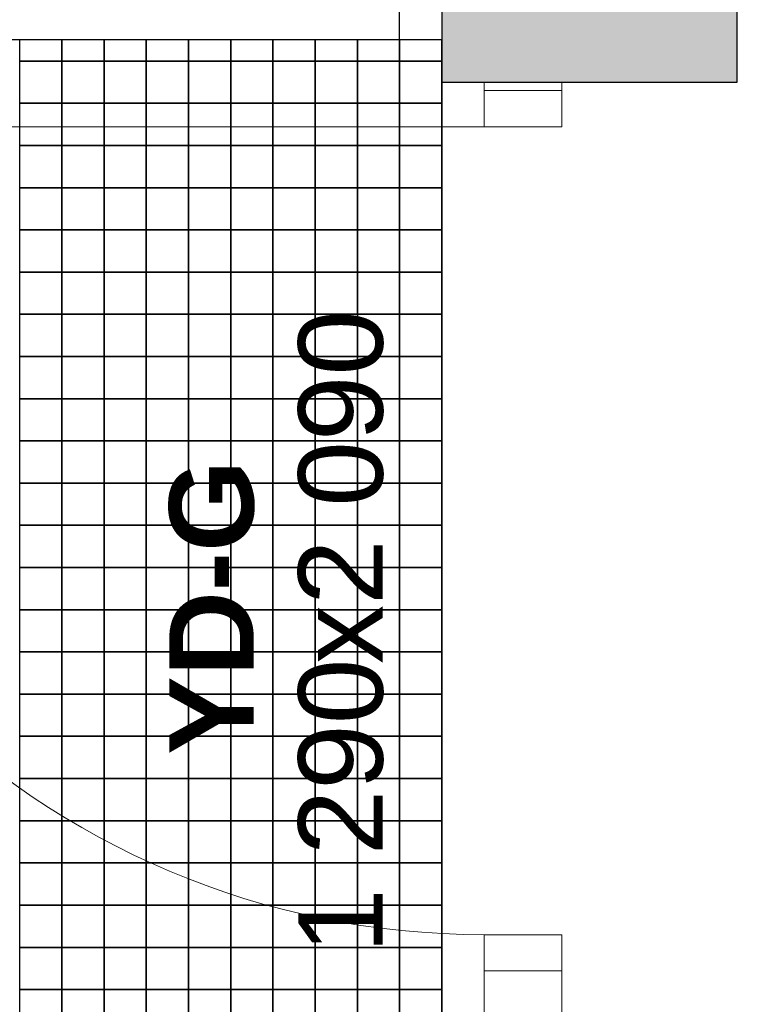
# Model space of a CAD drawing. Header units: millimetres. Extents: x 269 to 62306, y -15633 to 20300.
# Tile 12 of 90: x 14550 to 15400, y -1318 to -151. Entities that reach past the tile are written whole.
import ezdxf
from ezdxf.enums import TextEntityAlignment as Align

# ---------------------------------------------------------------- set-up
doc = ezdxf.new("R2010")
doc.units = ezdxf.units.MM
doc.header["$LTSCALE"] = 0.5
doc.header["$MEASUREMENT"] = 0
doc.linetypes.add('Akselinje', pattern=[1500, 1000, -200, 100, -200])
doc.linetypes.add('PLINE', pattern=[0])
for name, color, linetype in [('232- Ikke-bærende yttervegger (Skravur)(Nye konstruksjoner)', 7, 'Continuous'), ('232- Ikke-bærende yttervegger(Nye konstruksjoner)', 7, 'Continuous'), ('244- Vinduer_ dører_ foldevegger(Nye konstruksjoner)', 7, 'Continuous'), ('712- Drenering (Nye konstruksjoner)', 7, 'Continuous'), ('82-- Modullinjer(Nye konstruksjoner)', 7, 'Continuous'), ('852- Teknisk_symbolsk informasjon_ bygning(Nye konstruksjoner)', 7, 'Continuous')]:
    doc.layers.add(name, color=color, linetype=linetype)
doc.layers.add('234- Vinduer_ dører_ porter(Nye konstruksjoner)', color=7, linetype='Continuous', lineweight=0)
doc.styles.add('GENERATED_STYLE_1', font='Arial.ttf')
doc.styles.add('GENERATED_STYLE_2', font='Arial Bold.ttf')

# ---------------------------------------------------------------- blocks, each defined once
blk = doc.blocks.new('*X186')
at = {"layer": '712- Drenering (Nye konstruksjoner)', "linetype": 'PLINE'}
for p, q in [((14550, -200), (14550, -175)), ((14600, -175), (14600, -200)), ((14600, -200), (14600, -175)), ((14650, -175), (14650, -200)), ((14650, -200), (14650, -175)), ((14700, -175), (14700, -200)), ((14700, -200), (14700, -175)), ((14750, -175), (14750, -200)), ((14750, -200), (14750, -175)), ((14800, -175), (14800, -200)), ((14800, -200), (14800, -175)), ((14850, -175), (14850, -200)), ((14850, -200), (14850, -175)), ((14900, -175), (14900, -200)), ((14900, -200), (14900, -175)), ((14950, -175), (14950, -200)), ((14950, -200), (14950, -175)), ((15000, -175), (15000, -200)), ((15000, -200), (15000, -175)), ((14550, -200), (14600, -200)), ((14600, -200), (14550, -200)), ((14550, -250), (14550, -200)), ((14600, -200), (14650, -200)), ((14600, -200), (14600, -250)), ((14650, -200), (14600, -200)), ((14600, -250), (14600, -200)), ((14650, -200), (14700, -200)), ((14650, -200), (14650, -250)), ((14700, -200), (14650, -200)), ((14650, -250), (14650, -200)), ((14700, -200), (14750, -200)), ((14700, -200), (14700, -250)), ((14750, -200), (14700, -200)), ((14700, -250), (14700, -200)), ((14750, -200), (14800, -200)), ((14750, -200), (14750, -250)), ((14800, -200), (14750, -200)), ((14750, -250), (14750, -200)), ((14800, -200), (14850, -200)), ((14800, -200), (14800, -250)), ((14850, -200), (14800, -200)), ((14800, -250), (14800, -200)), ((14850, -200), (14900, -200)), ((14850, -200), (14850, -250)), ((14900, -200), (14850, -200)), ((14850, -250), (14850, -200)), ((14900, -200), (14950, -200)), ((14900, -200), (14900, -250)), ((14950, -200), (14900, -200)), ((14900, -250), (14900, -200)), ((14950, -200), (15000, -200)), ((14950, -200), (14950, -250)), ((15000, -200), (14950, -200)), ((14950, -250), (14950, -200)), ((15000, -200), (15050, -200)), ((15000, -200), (15000, -250)), ((15050, -200), (15000, -200)), ((15000, -250), (15000, -200)), ((15050, -200), (15050, -250)), ((14550, -250), (14600, -250)), ((14600, -250), (14550, -250)), ((14550, -300), (14550, -250)), ((14600, -250), (14650, -250)), ((14600, -250), (14600, -300)), ((14650, -250), (14600, -250)), ((14600, -300), (14600, -250)), ((14650, -250), (14700, -250)), ((14650, -250), (14650, -300)), ((14700, -250), (14650, -250)), ((14650, -300), (14650, -250)), ((14700, -250), (14750, -250)), ((14700, -250), (14700, -300)), ((14750, -250), (14700, -250)), ((14700, -300), (14700, -250)), ((14750, -250), (14800, -250)), ((14750, -250), (14750, -300)), ((14800, -250), (14750, -250)), ((14750, -300), (14750, -250)), ((14800, -250), (14850, -250)), ((14800, -250), (14800, -300)), ((14850, -250), (14800, -250)), ((14800, -300), (14800, -250)), ((14850, -250), (14900, -250)), ((14850, -250), (14850, -300)), ((14900, -250), (14850, -250)), ((14850, -300), (14850, -250)), ((14900, -250), (14950, -250)), ((14900, -250), (14900, -300)), ((14950, -250), (14900, -250)), ((14900, -300), (14900, -250)), ((14950, -250), (15000, -250)), ((14950, -250), (14950, -300)), ((15000, -250), (14950, -250)), ((14950, -300), (14950, -250)), ((15000, -250), (15050, -250)), ((15000, -250), (15000, -300)), ((15050, -250), (15000, -250)), ((15000, -300), (15000, -250)), ((15050, -250), (15050, -300)), ((14550, -300), (14600, -300)), ((14600, -300), (14550, -300)), ((14550, -350), (14550, -300)), ((14600, -300), (14650, -300)), ((14600, -300), (14600, -350)), ((14650, -300), (14600, -300)), ((14600, -350), (14600, -300)), ((14650, -300), (14700, -300)), ((14650, -300), (14650, -350)), ((14700, -300), (14650, -300)), ((14650, -350), (14650, -300)), ((14700, -300), (14750, -300)), ((14700, -300), (14700, -350)), ((14750, -300), (14700, -300)), ((14700, -350), (14700, -300)), ((14750, -300), (14800, -300)), ((14750, -300), (14750, -350)), ((14800, -300), (14750, -300)), ((14750, -350), (14750, -300)), ((14800, -300), (14850, -300)), ((14800, -300), (14800, -350)), ((14850, -300), (14800, -300)), ((14800, -350), (14800, -300)), ((14850, -300), (14900, -300)), ((14850, -300), (14850, -350)), ((14900, -300), (14850, -300)), ((14850, -350), (14850, -300)), ((14900, -300), (14950, -300)), ((14900, -300), (14900, -350)), ((14950, -300), (14900, -300)), ((14900, -350), (14900, -300)), ((14950, -300), (15000, -300)), ((14950, -300), (14950, -350)), ((15000, -300), (14950, -300)), ((14950, -350), (14950, -300)), ((15000, -300), (15050, -300)), ((15000, -300), (15000, -350)), ((15050, -300), (15000, -300)), ((15000, -350), (15000, -300)), ((15050, -300), (15050, -350)), ((14550, -350), (14600, -350)), ((14600, -350), (14550, -350)), ((14550, -400), (14550, -350)), ((14600, -350), (14650, -350)), ((14600, -350), (14600, -400)), ((14650, -350), (14600, -350)), ((14600, -400), (14600, -350)), ((14650, -350), (14700, -350)), ((14650, -350), (14650, -400)), ((14700, -350), (14650, -350)), ((14650, -400), (14650, -350)), ((14700, -350), (14750, -350)), ((14700, -350), (14700, -400)), ((14750, -350), (14700, -350)), ((14700, -400), (14700, -350)), ((14750, -350), (14800, -350)), ((14750, -350), (14750, -400)), ((14800, -350), (14750, -350)), ((14750, -400), (14750, -350)), ((14800, -350), (14850, -350)), ((14800, -350), (14800, -400)), ((14850, -350), (14800, -350)), ((14800, -400), (14800, -350)), ((14850, -350), (14900, -350)), ((14850, -350), (14850, -400)), ((14900, -350), (14850, -350)), ((14850, -400), (14850, -350)), ((14900, -350), (14950, -350)), ((14900, -350), (14900, -400)), ((14950, -350), (14900, -350)), ((14900, -400), (14900, -350)), ((14950, -350), (15000, -350)), ((14950, -350), (14950, -400)), ((15000, -350), (14950, -350)), ((14950, -400), (14950, -350)), ((15000, -350), (15050, -350)), ((15000, -350), (15000, -400)), ((15050, -350), (15000, -350)), ((15000, -400), (15000, -350)), ((15050, -350), (15050, -400)), ((14550, -400), (14600, -400)), ((14600, -400), (14550, -400)), ((14550, -450), (14550, -400)), ((14600, -400), (14650, -400)), ((14600, -400), (14600, -450)), ((14650, -400), (14600, -400)), ((14600, -450), (14600, -400)), ((14650, -400), (14700, -400)), ((14650, -400), (14650, -450)), ((14700, -400), (14650, -400)), ((14650, -450), (14650, -400)), ((14700, -400), (14750, -400)), ((14700, -400), (14700, -450)), ((14750, -400), (14700, -400)), ((14700, -450), (14700, -400)), ((14750, -400), (14800, -400)), ((14750, -400), (14750, -450)), ((14800, -400), (14750, -400)), ((14750, -450), (14750, -400)), ((14800, -400), (14850, -400)), ((14800, -400), (14800, -450)), ((14850, -400), (14800, -400)), ((14800, -450), (14800, -400)), ((14850, -400), (14900, -400)), ((14850, -400), (14850, -450)), ((14900, -400), (14850, -400)), ((14850, -450), (14850, -400)), ((14900, -400), (14950, -400)), ((14900, -400), (14900, -450)), ((14950, -400), (14900, -400)), ((14900, -450), (14900, -400)), ((14950, -400), (15000, -400)), ((14950, -400), (14950, -450)), ((15000, -400), (14950, -400)), ((14950, -450), (14950, -400)), ((15000, -400), (15050, -400)), ((15000, -400), (15000, -450)), ((15050, -400), (15000, -400)), ((15000, -450), (15000, -400)), ((15050, -400), (15050, -450)), ((14550, -450), (14600, -450)), ((14600, -450), (14550, -450)), ((14550, -500), (14550, -450)), ((14600, -450), (14650, -450)), ((14600, -450), (14600, -500)), ((14650, -450), (14600, -450)), ((14600, -500), (14600, -450)), ((14650, -450), (14700, -450)), ((14650, -450), (14650, -500)), ((14700, -450), (14650, -450)), ((14650, -500), (14650, -450)), ((14700, -450), (14750, -450)), ((14700, -450), (14700, -500)), ((14750, -450), (14700, -450)), ((14700, -500), (14700, -450)), ((14750, -450), (14800, -450)), ((14750, -450), (14750, -500)), ((14800, -450), (14750, -450)), ((14750, -500), (14750, -450)), ((14800, -450), (14850, -450)), ((14800, -450), (14800, -500)), ((14850, -450), (14800, -450)), ((14800, -500), (14800, -450)), ((14850, -450), (14900, -450)), ((14850, -450), (14850, -500)), ((14900, -450), (14850, -450)), ((14850, -500), (14850, -450)), ((14900, -450), (14950, -450)), ((14900, -450), (14900, -500)), ((14950, -450), (14900, -450)), ((14900, -500), (14900, -450)), ((14950, -450), (15000, -450)), ((14950, -450), (14950, -500)), ((15000, -450), (14950, -450)), ((14950, -500), (14950, -450)), ((15000, -450), (15050, -450)), ((15000, -450), (15000, -500)), ((15050, -450), (15000, -450)), ((15000, -500), (15000, -450)), ((15050, -450), (15050, -500)), ((14550, -500), (14600, -500)), ((14600, -500), (14550, -500)), ((14550, -550), (14550, -500)), ((14600, -500), (14650, -500)), ((14600, -500), (14600, -550)), ((14650, -500), (14600, -500)), ((14600, -550), (14600, -500)), ((14650, -500), (14700, -500)), ((14650, -500), (14650, -550)), ((14700, -500), (14650, -500)), ((14650, -550), (14650, -500)), ((14700, -500), (14750, -500)), ((14700, -500), (14700, -550)), ((14750, -500), (14700, -500)), ((14700, -550), (14700, -500)), ((14750, -500), (14800, -500)), ((14750, -500), (14750, -550)), ((14800, -500), (14750, -500)), ((14750, -550), (14750, -500)), ((14800, -500), (14850, -500)), ((14800, -500), (14800, -550)), ((14850, -500), (14800, -500)), ((14800, -550), (14800, -500)), ((14850, -500), (14900, -500)), ((14850, -500), (14850, -550)), ((14900, -500), (14850, -500)), ((14850, -550), (14850, -500)), ((14900, -500), (14950, -500)), ((14900, -500), (14900, -550)), ((14950, -500), (14900, -500)), ((14900, -550), (14900, -500)), ((14950, -500), (15000, -500)), ((14950, -500), (14950, -550)), ((15000, -500), (14950, -500)), ((14950, -550), (14950, -500)), ((15000, -500), (15050, -500)), ((15000, -500), (15000, -550)), ((15050, -500), (15000, -500)), ((15000, -550), (15000, -500)), ((15050, -500), (15050, -550)), ((14550, -550), (14600, -550)), ((14600, -550), (14550, -550)), ((14550, -600), (14550, -550)), ((14600, -550), (14650, -550)), ((14600, -550), (14600, -600)), ((14650, -550), (14600, -550)), ((14600, -600), (14600, -550)), ((14650, -550), (14700, -550)), ((14650, -550), (14650, -600)), ((14700, -550), (14650, -550)), ((14650, -600), (14650, -550)), ((14700, -550), (14750, -550)), ((14700, -550), (14700, -600)), ((14750, -550), (14700, -550)), ((14700, -600), (14700, -550)), ((14750, -550), (14800, -550)), ((14750, -550), (14750, -600)), ((14800, -550), (14750, -550)), ((14750, -600), (14750, -550)), ((14800, -550), (14850, -550)), ((14800, -550), (14800, -600)), ((14850, -550), (14800, -550)), ((14800, -600), (14800, -550)), ((14850, -550), (14900, -550)), ((14850, -550), (14850, -600)), ((14900, -550), (14850, -550)), ((14850, -600), (14850, -550)), ((14900, -550), (14950, -550)), ((14900, -550), (14900, -600)), ((14950, -550), (14900, -550)), ((14900, -600), (14900, -550)), ((14950, -550), (15000, -550)), ((14950, -550), (14950, -600)), ((15000, -550), (14950, -550)), ((14950, -600), (14950, -550)), ((15000, -550), (15050, -550)), ((15000, -550), (15000, -600)), ((15050, -550), (15000, -550)), ((15000, -600), (15000, -550)), ((15050, -550), (15050, -600)), ((14550, -600), (14600, -600)), ((14600, -600), (14550, -600)), ((14550, -650), (14550, -600)), ((14600, -600), (14650, -600)), ((14600, -600), (14600, -650)), ((14650, -600), (14600, -600)), ((14600, -650), (14600, -600)), ((14650, -600), (14700, -600)), ((14650, -600), (14650, -650)), ((14700, -600), (14650, -600)), ((14650, -650), (14650, -600)), ((14700, -600), (14750, -600)), ((14700, -600), (14700, -650)), ((14750, -600), (14700, -600)), ((14700, -650), (14700, -600)), ((14750, -600), (14800, -600)), ((14750, -600), (14750, -650)), ((14800, -600), (14750, -600)), ((14750, -650), (14750, -600)), ((14800, -600), (14850, -600)), ((14800, -600), (14800, -650)), ((14850, -600), (14800, -600)), ((14800, -650), (14800, -600)), ((14850, -600), (14900, -600)), ((14850, -600), (14850, -650)), ((14900, -600), (14850, -600)), ((14850, -650), (14850, -600)), ((14900, -600), (14950, -600)), ((14900, -600), (14900, -650)), ((14950, -600), (14900, -600)), ((14900, -650), (14900, -600)), ((14950, -600), (15000, -600)), ((14950, -600), (14950, -650)), ((15000, -600), (14950, -600)), ((14950, -650), (14950, -600)), ((15000, -600), (15050, -600)), ((15000, -600), (15000, -650)), ((15050, -600), (15000, -600)), ((15000, -650), (15000, -600)), ((15050, -600), (15050, -650)), ((14550, -650), (14600, -650)), ((14600, -650), (14550, -650)), ((14550, -700), (14550, -650)), ((14600, -650), (14650, -650)), ((14600, -650), (14600, -700)), ((14650, -650), (14600, -650)), ((14600, -700), (14600, -650)), ((14650, -650), (14700, -650)), ((14650, -650), (14650, -700)), ((14700, -650), (14650, -650)), ((14650, -700), (14650, -650)), ((14700, -650), (14750, -650)), ((14700, -650), (14700, -700)), ((14750, -650), (14700, -650)), ((14700, -700), (14700, -650)), ((14750, -650), (14800, -650)), ((14750, -650), (14750, -700)), ((14800, -650), (14750, -650)), ((14750, -700), (14750, -650)), ((14800, -650), (14850, -650)), ((14800, -650), (14800, -700)), ((14850, -650), (14800, -650)), ((14800, -700), (14800, -650)), ((14850, -650), (14900, -650)), ((14850, -650), (14850, -700)), ((14900, -650), (14850, -650)), ((14850, -700), (14850, -650)), ((14900, -650), (14950, -650)), ((14900, -650), (14900, -700)), ((14950, -650), (14900, -650)), ((14900, -700), (14900, -650)), ((14950, -650), (15000, -650)), ((14950, -650), (14950, -700)), ((15000, -650), (14950, -650)), ((14950, -700), (14950, -650)), ((15000, -650), (15050, -650)), ((15000, -650), (15000, -700)), ((15050, -650), (15000, -650)), ((15000, -700), (15000, -650)), ((15050, -650), (15050, -700)), ((14550, -700), (14600, -700)), ((14600, -700), (14550, -700)), ((14550, -750), (14550, -700)), ((14600, -700), (14650, -700)), ((14600, -700), (14600, -750)), ((14650, -700), (14600, -700)), ((14600, -750), (14600, -700)), ((14650, -700), (14700, -700)), ((14650, -700), (14650, -750)), ((14700, -700), (14650, -700)), ((14650, -750), (14650, -700)), ((14700, -700), (14750, -700)), ((14700, -700), (14700, -750)), ((14750, -700), (14700, -700)), ((14700, -750), (14700, -700)), ((14750, -700), (14800, -700)), ((14750, -700), (14750, -750)), ((14800, -700), (14750, -700)), ((14750, -750), (14750, -700)), ((14800, -700), (14850, -700)), ((14800, -700), (14800, -750)), ((14850, -700), (14800, -700)), ((14800, -750), (14800, -700)), ((14850, -700), (14900, -700)), ((14850, -700), (14850, -750)), ((14900, -700), (14850, -700)), ((14850, -750), (14850, -700)), ((14900, -700), (14950, -700)), ((14900, -700), (14900, -750)), ((14950, -700), (14900, -700)), ((14900, -750), (14900, -700)), ((14950, -700), (15000, -700)), ((14950, -700), (14950, -750)), ((15000, -700), (14950, -700)), ((14950, -750), (14950, -700)), ((15000, -700), (15050, -700)), ((15000, -700), (15000, -750)), ((15050, -700), (15000, -700)), ((15000, -750), (15000, -700)), ((15050, -700), (15050, -750)), ((14550, -750), (14600, -750)), ((14600, -750), (14550, -750)), ((14550, -800), (14550, -750)), ((14600, -750), (14650, -750)), ((14600, -750), (14600, -800)), ((14650, -750), (14600, -750)), ((14600, -800), (14600, -750)), ((14650, -750), (14700, -750)), ((14650, -750), (14650, -800)), ((14700, -750), (14650, -750)), ((14650, -800), (14650, -750)), ((14700, -750), (14750, -750)), ((14700, -750), (14700, -800)), ((14750, -750), (14700, -750)), ((14700, -800), (14700, -750)), ((14750, -750), (14800, -750)), ((14750, -750), (14750, -800)), ((14800, -750), (14750, -750)), ((14750, -800), (14750, -750)), ((14800, -750), (14850, -750)), ((14800, -750), (14800, -800)), ((14850, -750), (14800, -750)), ((14800, -800), (14800, -750)), ((14850, -750), (14900, -750)), ((14850, -750), (14850, -800)), ((14900, -750), (14850, -750)), ((14850, -800), (14850, -750)), ((14900, -750), (14950, -750)), ((14900, -750), (14900, -800)), ((14950, -750), (14900, -750)), ((14900, -800), (14900, -750)), ((14950, -750), (15000, -750)), ((14950, -750), (14950, -800)), ((15000, -750), (14950, -750)), ((14950, -800), (14950, -750)), ((15000, -750), (15050, -750)), ((15000, -750), (15000, -800)), ((15050, -750), (15000, -750)), ((15000, -800), (15000, -750)), ((15050, -750), (15050, -800)), ((14550, -800), (14600, -800)), ((14600, -800), (14550, -800)), ((14550, -850), (14550, -800)), ((14600, -800), (14650, -800)), ((14600, -800), (14600, -850)), ((14650, -800), (14600, -800)), ((14600, -850), (14600, -800)), ((14650, -800), (14700, -800)), ((14650, -800), (14650, -850)), ((14700, -800), (14650, -800)), ((14650, -850), (14650, -800)), ((14700, -800), (14750, -800)), ((14700, -800), (14700, -850)), ((14750, -800), (14700, -800)), ((14700, -850), (14700, -800)), ((14750, -800), (14800, -800)), ((14750, -800), (14750, -850)), ((14800, -800), (14750, -800)), ((14750, -850), (14750, -800)), ((14800, -800), (14850, -800)), ((14800, -800), (14800, -850)), ((14850, -800), (14800, -800)), ((14800, -850), (14800, -800)), ((14850, -800), (14900, -800)), ((14850, -800), (14850, -850)), ((14900, -800), (14850, -800)), ((14850, -850), (14850, -800)), ((14900, -800), (14950, -800)), ((14900, -800), (14900, -850)), ((14950, -800), (14900, -800)), ((14900, -850), (14900, -800)), ((14950, -800), (15000, -800)), ((14950, -800), (14950, -850)), ((15000, -800), (14950, -800)), ((14950, -850), (14950, -800)), ((15000, -800), (15050, -800)), ((15000, -800), (15000, -850)), ((15050, -800), (15000, -800)), ((15000, -850), (15000, -800)), ((15050, -800), (15050, -850)), ((14550, -850), (14600, -850)), ((14600, -850), (14550, -850)), ((14550, -900), (14550, -850)), ((14600, -850), (14650, -850)), ((14600, -850), (14600, -900)), ((14650, -850), (14600, -850)), ((14600, -900), (14600, -850)), ((14650, -850), (14700, -850)), ((14650, -850), (14650, -900)), ((14700, -850), (14650, -850)), ((14650, -900), (14650, -850)), ((14700, -850), (14750, -850)), ((14700, -850), (14700, -900)), ((14750, -850), (14700, -850)), ((14700, -900), (14700, -850)), ((14750, -850), (14800, -850)), ((14750, -850), (14750, -900)), ((14800, -850), (14750, -850)), ((14750, -900), (14750, -850)), ((14800, -850), (14850, -850)), ((14800, -850), (14800, -900)), ((14850, -850), (14800, -850)), ((14800, -900), (14800, -850)), ((14850, -850), (14900, -850)), ((14850, -850), (14850, -900)), ((14900, -850), (14850, -850)), ((14850, -900), (14850, -850)), ((14900, -850), (14950, -850)), ((14900, -850), (14900, -900)), ((14950, -850), (14900, -850)), ((14900, -900), (14900, -850)), ((14950, -850), (15000, -850)), ((14950, -850), (14950, -900)), ((15000, -850), (14950, -850)), ((14950, -900), (14950, -850)), ((15000, -850), (15050, -850)), ((15000, -850), (15000, -900)), ((15050, -850), (15000, -850)), ((15000, -900), (15000, -850)), ((15050, -850), (15050, -900)), ((14550, -900), (14600, -900)), ((14600, -900), (14550, -900)), ((14550, -950), (14550, -900)), ((14600, -900), (14650, -900)), ((14600, -900), (14600, -950)), ((14650, -900), (14600, -900)), ((14600, -950), (14600, -900)), ((14650, -900), (14700, -900)), ((14650, -900), (14650, -950)), ((14700, -900), (14650, -900)), ((14650, -950), (14650, -900)), ((14700, -900), (14750, -900)), ((14700, -900), (14700, -950)), ((14750, -900), (14700, -900)), ((14700, -950), (14700, -900)), ((14750, -900), (14800, -900)), ((14750, -900), (14750, -950)), ((14800, -900), (14750, -900)), ((14750, -950), (14750, -900)), ((14800, -900), (14850, -900)), ((14800, -900), (14800, -950)), ((14850, -900), (14800, -900)), ((14800, -950), (14800, -900)), ((14850, -900), (14900, -900)), ((14850, -900), (14850, -950)), ((14900, -900), (14850, -900)), ((14850, -950), (14850, -900)), ((14900, -900), (14950, -900)), ((14900, -900), (14900, -950)), ((14950, -900), (14900, -900)), ((14900, -950), (14900, -900)), ((14950, -900), (15000, -900)), ((14950, -900), (14950, -950)), ((15000, -900), (14950, -900)), ((14950, -950), (14950, -900)), ((15000, -900), (15050, -900)), ((15000, -900), (15000, -950)), ((15050, -900), (15000, -900)), ((15000, -950), (15000, -900)), ((15050, -900), (15050, -950)), ((14550, -950), (14600, -950)), ((14600, -950), (14550, -950)), ((14550, -1000), (14550, -950)), ((14600, -950), (14650, -950)), ((14600, -950), (14600, -1000)), ((14650, -950), (14600, -950)), ((14600, -1000), (14600, -950)), ((14650, -950), (14700, -950)), ((14650, -950), (14650, -1000)), ((14700, -950), (14650, -950)), ((14650, -1000), (14650, -950)), ((14700, -950), (14750, -950)), ((14700, -950), (14700, -1000)), ((14750, -950), (14700, -950)), ((14700, -1000), (14700, -950)), ((14750, -950), (14800, -950)), ((14750, -950), (14750, -1000)), ((14800, -950), (14750, -950)), ((14750, -1000), (14750, -950)), ((14800, -950), (14850, -950)), ((14800, -950), (14800, -1000)), ((14850, -950), (14800, -950)), ((14800, -1000), (14800, -950)), ((14850, -950), (14900, -950)), ((14850, -950), (14850, -1000)), ((14900, -950), (14850, -950)), ((14850, -1000), (14850, -950)), ((14900, -950), (14950, -950)), ((14900, -950), (14900, -1000)), ((14950, -950), (14900, -950)), ((14900, -1000), (14900, -950)), ((14950, -950), (15000, -950)), ((14950, -950), (14950, -1000)), ((15000, -950), (14950, -950)), ((14950, -1000), (14950, -950)), ((15000, -950), (15050, -950)), ((15000, -950), (15000, -1000)), ((15050, -950), (15000, -950)), ((15000, -1000), (15000, -950)), ((15050, -950), (15050, -1000)), ((14550, -1000), (14600, -1000)), ((14600, -1000), (14550, -1000)), ((14550, -1050), (14550, -1000)), ((14600, -1000), (14650, -1000)), ((14600, -1000), (14600, -1050)), ((14650, -1000), (14600, -1000)), ((14600, -1050), (14600, -1000)), ((14650, -1000), (14700, -1000)), ((14650, -1000), (14650, -1050)), ((14700, -1000), (14650, -1000)), ((14650, -1050), (14650, -1000)), ((14700, -1000), (14750, -1000)), ((14700, -1000), (14700, -1050)), ((14750, -1000), (14700, -1000)), ((14700, -1050), (14700, -1000)), ((14750, -1000), (14800, -1000)), ((14750, -1000), (14750, -1050)), ((14800, -1000), (14750, -1000)), ((14750, -1050), (14750, -1000)), ((14800, -1000), (14850, -1000)), ((14800, -1000), (14800, -1050)), ((14850, -1000), (14800, -1000)), ((14800, -1050), (14800, -1000)), ((14850, -1000), (14900, -1000)), ((14850, -1000), (14850, -1050)), ((14900, -1000), (14850, -1000)), ((14850, -1050), (14850, -1000)), ((14900, -1000), (14950, -1000)), ((14900, -1000), (14900, -1050)), ((14950, -1000), (14900, -1000)), ((14900, -1050), (14900, -1000)), ((14950, -1000), (15000, -1000)), ((14950, -1000), (14950, -1050)), ((15000, -1000), (14950, -1000)), ((14950, -1050), (14950, -1000)), ((15000, -1000), (15050, -1000)), ((15000, -1000), (15000, -1050)), ((15050, -1000), (15000, -1000)), ((15000, -1050), (15000, -1000)), ((15050, -1000), (15050, -1050)), ((14550, -1050), (14600, -1050)), ((14600, -1050), (14550, -1050)), ((14550, -1100), (14550, -1050)), ((14600, -1050), (14650, -1050)), ((14600, -1050), (14600, -1100)), ((14650, -1050), (14600, -1050)), ((14600, -1100), (14600, -1050)), ((14650, -1050), (14700, -1050)), ((14650, -1050), (14650, -1100)), ((14700, -1050), (14650, -1050)), ((14650, -1100), (14650, -1050)), ((14700, -1050), (14750, -1050)), ((14700, -1050), (14700, -1100)), ((14750, -1050), (14700, -1050)), ((14700, -1100), (14700, -1050)), ((14750, -1050), (14800, -1050)), ((14750, -1050), (14750, -1100)), ((14800, -1050), (14750, -1050)), ((14750, -1100), (14750, -1050)), ((14800, -1050), (14850, -1050)), ((14800, -1050), (14800, -1100)), ((14850, -1050), (14800, -1050)), ((14800, -1100), (14800, -1050)), ((14850, -1050), (14900, -1050)), ((14850, -1050), (14850, -1100)), ((14900, -1050), (14850, -1050)), ((14850, -1100), (14850, -1050)), ((14900, -1050), (14950, -1050)), ((14900, -1050), (14900, -1100)), ((14950, -1050), (14900, -1050)), ((14900, -1100), (14900, -1050)), ((14950, -1050), (15000, -1050)), ((14950, -1050), (14950, -1100)), ((15000, -1050), (14950, -1050)), ((14950, -1100), (14950, -1050)), ((15000, -1050), (15050, -1050)), ((15000, -1050), (15000, -1100)), ((15050, -1050), (15000, -1050)), ((15000, -1100), (15000, -1050)), ((15050, -1050), (15050, -1100)), ((14550, -1100), (14600, -1100)), ((14600, -1100), (14550, -1100)), ((14550, -1150), (14550, -1100)), ((14600, -1100), (14650, -1100)), ((14600, -1100), (14600, -1150)), ((14650, -1100), (14600, -1100)), ((14600, -1150), (14600, -1100)), ((14650, -1100), (14700, -1100)), ((14650, -1100), (14650, -1150)), ((14700, -1100), (14650, -1100)), ((14650, -1150), (14650, -1100)), ((14700, -1100), (14750, -1100)), ((14700, -1100), (14700, -1150)), ((14750, -1100), (14700, -1100)), ((14700, -1150), (14700, -1100)), ((14750, -1100), (14800, -1100)), ((14750, -1100), (14750, -1150)), ((14800, -1100), (14750, -1100)), ((14750, -1150), (14750, -1100)), ((14800, -1100), (14850, -1100)), ((14800, -1100), (14800, -1150)), ((14850, -1100), (14800, -1100)), ((14800, -1150), (14800, -1100)), ((14850, -1100), (14900, -1100)), ((14850, -1100), (14850, -1150)), ((14900, -1100), (14850, -1100)), ((14850, -1150), (14850, -1100)), ((14900, -1100), (14950, -1100)), ((14900, -1100), (14900, -1150)), ((14950, -1100), (14900, -1100)), ((14900, -1150), (14900, -1100)), ((14950, -1100), (15000, -1100)), ((14950, -1100), (14950, -1150)), ((15000, -1100), (14950, -1100)), ((14950, -1150), (14950, -1100)), ((15000, -1100), (15050, -1100)), ((15000, -1100), (15000, -1150)), ((15050, -1100), (15000, -1100)), ((15000, -1150), (15000, -1100)), ((15050, -1100), (15050, -1150)), ((14550, -1150), (14600, -1150)), ((14600, -1150), (14550, -1150)), ((14550, -1200), (14550, -1150)), ((14600, -1150), (14650, -1150)), ((14600, -1150), (14600, -1200)), ((14650, -1150), (14600, -1150)), ((14600, -1200), (14600, -1150)), ((14650, -1150), (14700, -1150)), ((14650, -1150), (14650, -1200)), ((14700, -1150), (14650, -1150)), ((14650, -1200), (14650, -1150)), ((14700, -1150), (14750, -1150)), ((14700, -1150), (14700, -1200)), ((14750, -1150), (14700, -1150)), ((14700, -1200), (14700, -1150)), ((14750, -1150), (14800, -1150)), ((14750, -1150), (14750, -1200)), ((14800, -1150), (14750, -1150)), ((14750, -1200), (14750, -1150)), ((14800, -1150), (14850, -1150)), ((14800, -1150), (14800, -1200)), ((14850, -1150), (14800, -1150)), ((14800, -1200), (14800, -1150)), ((14850, -1150), (14900, -1150)), ((14850, -1150), (14850, -1200)), ((14900, -1150), (14850, -1150)), ((14850, -1200), (14850, -1150)), ((14900, -1150), (14950, -1150)), ((14900, -1150), (14900, -1200)), ((14950, -1150), (14900, -1150)), ((14900, -1200), (14900, -1150)), ((14950, -1150), (15000, -1150)), ((14950, -1150), (14950, -1200)), ((15000, -1150), (14950, -1150)), ((14950, -1200), (14950, -1150)), ((15000, -1150), (15050, -1150)), ((15000, -1150), (15000, -1200)), ((15050, -1150), (15000, -1150)), ((15000, -1200), (15000, -1150)), ((15050, -1150), (15050, -1200)), ((14550, -1200), (14600, -1200)), ((14600, -1200), (14550, -1200)), ((14550, -1250), (14550, -1200)), ((14600, -1200), (14650, -1200)), ((14600, -1200), (14600, -1250)), ((14650, -1200), (14600, -1200)), ((14600, -1250), (14600, -1200)), ((14650, -1200), (14700, -1200)), ((14650, -1200), (14650, -1250)), ((14700, -1200), (14650, -1200)), ((14650, -1250), (14650, -1200)), ((14700, -1200), (14750, -1200)), ((14700, -1200), (14700, -1250)), ((14750, -1200), (14700, -1200)), ((14700, -1250), (14700, -1200)), ((14750, -1200), (14800, -1200)), ((14750, -1200), (14750, -1250)), ((14800, -1200), (14750, -1200)), ((14750, -1250), (14750, -1200)), ((14800, -1200), (14850, -1200)), ((14800, -1200), (14800, -1250)), ((14850, -1200), (14800, -1200)), ((14800, -1250), (14800, -1200)), ((14850, -1200), (14900, -1200)), ((14850, -1200), (14850, -1250)), ((14900, -1200), (14850, -1200)), ((14850, -1250), (14850, -1200)), ((14900, -1200), (14950, -1200)), ((14900, -1200), (14900, -1250)), ((14950, -1200), (14900, -1200)), ((14900, -1250), (14900, -1200)), ((14950, -1200), (15000, -1200)), ((14950, -1200), (14950, -1250)), ((15000, -1200), (14950, -1200)), ((14950, -1250), (14950, -1200)), ((15000, -1200), (15050, -1200)), ((15000, -1200), (15000, -1250)), ((15050, -1200), (15000, -1200)), ((15000, -1250), (15000, -1200)), ((15050, -1200), (15050, -1250)), ((14550, -1250), (14600, -1250)), ((14600, -1250), (14550, -1250)), ((14550, -1300), (14550, -1250)), ((14600, -1250), (14650, -1250)), ((14600, -1250), (14600, -1300)), ((14650, -1250), (14600, -1250)), ((14600, -1300), (14600, -1250)), ((14650, -1250), (14700, -1250)), ((14650, -1250), (14650, -1300)), ((14700, -1250), (14650, -1250)), ((14650, -1300), (14650, -1250)), ((14700, -1250), (14750, -1250)), ((14700, -1250), (14700, -1300)), ((14750, -1250), (14700, -1250)), ((14700, -1300), (14700, -1250)), ((14750, -1250), (14800, -1250)), ((14750, -1250), (14750, -1300)), ((14800, -1250), (14750, -1250)), ((14750, -1300), (14750, -1250)), ((14800, -1250), (14850, -1250)), ((14800, -1250), (14800, -1300)), ((14850, -1250), (14800, -1250)), ((14800, -1300), (14800, -1250)), ((14850, -1250), (14900, -1250)), ((14850, -1250), (14850, -1300)), ((14900, -1250), (14850, -1250)), ((14850, -1300), (14850, -1250)), ((14900, -1250), (14950, -1250)), ((14900, -1250), (14900, -1300)), ((14950, -1250), (14900, -1250)), ((14900, -1300), (14900, -1250)), ((14950, -1250), (15000, -1250)), ((14950, -1250), (14950, -1300)), ((15000, -1250), (14950, -1250)), ((14950, -1300), (14950, -1250)), ((15000, -1250), (15050, -1250)), ((15000, -1250), (15000, -1300)), ((15050, -1250), (15000, -1250)), ((15000, -1300), (15000, -1250)), ((15050, -1250), (15050, -1300)), ((14550, -1300), (14600, -1300)), ((14600, -1300), (14550, -1300)), ((14550, -1350), (14550, -1300)), ((14600, -1300), (14650, -1300)), ((14600, -1300), (14600, -1350)), ((14650, -1300), (14600, -1300)), ((14600, -1350), (14600, -1300)), ((14650, -1300), (14700, -1300)), ((14650, -1300), (14650, -1350)), ((14700, -1300), (14650, -1300)), ((14650, -1350), (14650, -1300)), ((14700, -1300), (14750, -1300)), ((14700, -1300), (14700, -1350)), ((14750, -1300), (14700, -1300)), ((14700, -1350), (14700, -1300)), ((14750, -1300), (14800, -1300)), ((14750, -1300), (14750, -1350)), ((14800, -1300), (14750, -1300)), ((14750, -1350), (14750, -1300)), ((14800, -1300), (14850, -1300)), ((14800, -1300), (14800, -1350)), ((14850, -1300), (14800, -1300)), ((14800, -1350), (14800, -1300)), ((14850, -1300), (14900, -1300)), ((14850, -1300), (14850, -1350)), ((14900, -1300), (14850, -1300)), ((14850, -1350), (14850, -1300)), ((14900, -1300), (14950, -1300)), ((14900, -1300), (14900, -1350)), ((14950, -1300), (14900, -1300)), ((14900, -1350), (14900, -1300)), ((14950, -1300), (15000, -1300)), ((14950, -1300), (14950, -1350)), ((15000, -1300), (14950, -1300)), ((14950, -1350), (14950, -1300)), ((15000, -1300), (15050, -1300)), ((15000, -1300), (15000, -1350)), ((15050, -1300), (15000, -1300)), ((15000, -1350), (15000, -1300)), ((15050, -1300), (15050, -1350))]:
    blk.add_line(p, q, dxfattribs=at)
blk = doc.blocks.new('Dør med sidefelt på side 2_5')
at = {"layer": '234- Vinduer_ dører_ porter(Nye konstruksjoner)', "linetype": 'PLINE'}
for p, q in [((602, 0), (602, 957)), ((-355, 0), (-398, 0)), ((-398, 0), (-398, -92)), ((-355, -92), (-355, 0)), ((645, 0), (602, 0)), ((602, 0), (602, -92)), ((645, 0), (655, 0)), ((645, -92), (645, 0)), ((655, 0), (655, -92)), ((-398, -92), (-355, -92)), ((602, -92), (645, -92)), ((645, -92), (655, -92))]:
    blk.add_line(p, q, dxfattribs=at)
at = {"layer": '234- Vinduer_ dører_ porter(Nye konstruksjoner)', "linetype": 'PLINE', "flags": 128}
blk.add_lwpolyline([(-602, -92), (-398, -92), (-398, 0), (-602, 0)], close=True, dxfattribs=at)
at = {"layer": '234- Vinduer_ dører_ porter(Nye konstruksjoner)', "linetype": 'PLINE'}
blk.add_arc((602, 0), 957, 90, 180, dxfattribs=at)
at = {"layer": '244- Vinduer_ dører_ foldevegger(Nye konstruksjoner)', "linetype": 'PLINE'}
for p, q in [((655, 50), (655, 0)), ((655, 0), (655, -92)), ((655, 0), (655, -92)), ((655, -92), (655, -300))]:
    blk.add_line(p, q, dxfattribs=at)
blk = doc.blocks.new('Dørstempel')
at = {"layer": '852- Teknisk_symbolsk informasjon_ bygning(Nye konstruksjoner)', "char_height": 100, "attachment_point": 1, "style": 'GENERATED_STYLE_1'}
for s, insert in [('\\A1;{\\pql;\\pt0,100;\\fArial|b0|i0|c0|p0;\\W1.000000;1\xa0290\\fArial|b0|i0|c0|p0;\\W1.000000;\\A1{\\H.66x;\\S^  ;}\\fArial|b0|i0|c0|p0;\\W1.000000;\\fArial|b0|i0|c0|p0;\\W1.000000;\\A1{\\H.66x;\\S^  ;}}', (-377.5, 170)), ('\\A1;{\\pql;\\pt0,100;\\fArial|b0|i0|c0|p0;\\W1.000000;x2\xa0090\\fArial|b0|i0|c0|p0;\\W1.000000;\\A1{\\H.66x;\\S^  ;}\\fArial|b0|i0|c0|p0;\\W1.000000;\\fArial|b0|i0|c0|p0;\\W1.000000;\\A1{\\H.66x;\\S^  ;}}', (-34.3, 170))]:
    blk.add_mtext(s, dxfattribs=dict(at, insert=insert))
at = {"layer": '852- Teknisk_symbolsk informasjon_ bygning(Nye konstruksjoner)', "style": 'GENERATED_STYLE_2'}
blk.add_attdef('AC_WIDO_ID', text='', height=100, dxfattribs=at).set_placement((0, 225.4), align=Align.BOTTOM_CENTER)
blk = doc.blocks.new('Standard grid marker_6')
at = {"layer": '82-- Modullinjer(Nye konstruksjoner)', "linetype": 'Akselinje'}
for p, q in [((200, 0), (13900, 0)), ((13900, 0), (14100, 0))]:
    blk.add_line(p, q, dxfattribs=at)
at = {"layer": '82-- Modullinjer(Nye konstruksjoner)', "style": 'GENERATED_STYLE_2'}
blk.add_attdef('AC_MarkerText_1', text='', height=250, rotation=270, dxfattribs=at).set_placement((-117.9, -57.1), align=Align.TOP_CENTER)

msp = doc.modelspace()

# ---------------------------------------------------------------- hatches: boundary and pattern name
at = {"layer": '232- Ikke-bærende yttervegger (Skravur)(Nye konstruksjoner)', "linetype": 'Continuous'}
msp.add_hatch(color=256, dxfattribs=at).paths.add_polyline_path([(15050, -225), (15400, -225), (15400, 1360), (15050, 1360)])

# ---------------------------------------------------------------- linework, layer by layer
at = {"layer": '232- Ikke-bærende yttervegger(Nye konstruksjoner)', "linetype": 'PLINE'}
for p, q in [((15050, -225), (15100, -225)), ((15100, -225), (15192, -225)), ((15192, -225), (15400, -225))]:
    msp.add_line(p, q, dxfattribs=at)
at = {"layer": '232- Ikke-bærende yttervegger(Nye konstruksjoner)', "linetype": 'PLINE', "flags": 128}
for points in [[(15050, 1360), (15050, -225)], [(15400, -225), (15400, -125)]]:
    msp.add_lwpolyline(points, dxfattribs=at)
at = {"layer": '712- Drenering (Nye konstruksjoner)', "linetype": 'PLINE', "flags": 128}
msp.add_lwpolyline([(15050, -175), (13550, -175), (13550, -2175), (15050, -2175)], close=True, dxfattribs=at)

# ---------------------------------------------------------------- block references
at = {"layer": '244- Vinduer_ dører_ foldevegger(Nye konstruksjoner)', "linetype": 'PLINE', "zscale": 1000, "rotation": 90}
msp.add_blockref('Dør med sidefelt på side 2_5', (15100, -880), dxfattribs=at)
at = {"layer": '712- Drenering (Nye konstruksjoner)', "linetype": 'PLINE'}
msp.add_blockref('*X186', (0, 0), dxfattribs=at)
at = {"layer": '82-- Modullinjer(Nye konstruksjoner)', "linetype": 'PLINE', "zscale": 1000, "rotation": 90}
msp.add_blockref('Standard grid marker_6', (15000, -14100), dxfattribs=at)
at = {"layer": '852- Teknisk_symbolsk informasjon_ bygning(Nye konstruksjoner)'}
ref = msp.add_blockref('Dørstempel', (15050, -880), dxfattribs=dict(at, rotation=90))
ref.add_attrib('AC_WIDO_ID', 'YD-G', dxfattribs={"color": 7, "height": 100, "rotation": 90, "style": 'GENERATED_STYLE_2'}).set_placement((14857.1, -847.4), align=Align.BOTTOM_CENTER)

doc.saveas('drawing.dxf')
